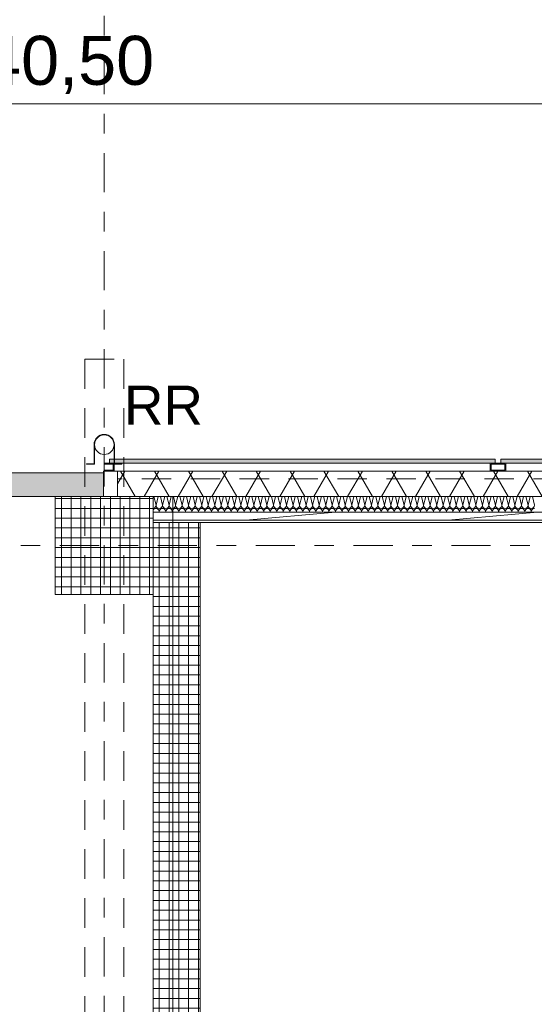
# Model space of a CAD drawing. Header units: metres. Extents: x -167 to 233, y -155 to 122.
# Tile 31 of 68: x 37.32 to 39.95, y 41.25 to 46.27. Entities that reach past the tile are written whole.
import ezdxf
from ezdxf.enums import TextEntityAlignment as Align

# ---------------------------------------------------------------- set-up
doc = ezdxf.new("R2010")
doc.units = ezdxf.units.M
doc.header["$MEASUREMENT"] = 0
for name, pattern in [('Achse', [0.4, 0.2, -0.1, 0, -0.1]), ('Raster', [0.4, 0.2, -0.1, 0, -0.1]), ('Strichlinie eng', [0.23, 0.15, -0.08]), ('Untersicht', [0.2, 0.15, -0.05]), ('Wipeout_Contour', [1, 0, -1])]:
    doc.linetypes.add(name, pattern=pattern)
for name, color, linetype in [('10 Fassade', 7, 'Continuous'), ('10 Stütze', 7, 'Continuous'), ('10 Wand außen', 7, 'Continuous'), ('10 Wand innen tragend', 7, 'Continuous'), ('20 Decke', 7, 'Continuous'), ('20 Träger', 7, 'Continuous'), ('30 Dachentwässerung', 7, 'Continuous'), ('50 Sanitäreinrichtung', 7, 'Continuous'), ('90 Achsraster', 7, 'Continuous'), ('94 Genehmigungsplanung Bemaßung', 7, 'Continuous')]:
    doc.layers.add(name, color=color, linetype=linetype)
doc.styles.add('ERSTELLTER_STIL_1', font='arial.ttf')
doc.styles.add('ERSTELLTER_STIL_2', font='arial.ttf')
doc.dimstyles.new('ERSTELLTER_STIL__1', dxfattribs={"dimtxt": 0.25, "dimasz": 0.19, "dimexe": 0.18, "dimexo": 0.1, "dimgap": 0, "dimtad": 1, "dimtih": 1, "dimtoh": 1, "dimzin": 0, "dimdsep": 46, "dimtxsty": 'ERSTELLTER_STIL_1', "dimblk": 'ARROWHEAD_6', "dimblk1": 'ARROWHEAD_6', "dimblk2": 'ARROWHEAD_6', "dimcen": 0.09, "dimclrd": 7, "dimclre": 7, "dimclrt": 7, "dimazin": 0, "dimtfac": 1, "dimtdec": 4, "dimtmove": 0, "dimatfit": 3, "dimfxl": 1, "dimtolj": 1, "dimtzin": 0, "dimarcsym": 0})
pattern_1 = [(0, (27236.132094, 33357.27905), (0, 0.05), []), (90, (27236.132094, 33357.27905), (-0.05, 0), [])]

# ---------------------------------------------------------------- blocks, each defined once
blk = doc.blocks.new('Rechteck Raster Kassetten Fassade - ACB')
at = {"layer": '50 Sanitäreinrichtung', "linetype": 'Continuous', "lineweight": 0, "true_color": 0x9e9e9e}
for points in [[(0.0497, 0.13), (0.0497, 0.17), (0, 0.17), (0, 0.165), (0.0447, 0.165), (0.0447, 0.135), (0, 0.135), (0, 0.13)], [(0.0247, 0.19), (0.0247, 0.17), (1.9947, 0.17), (1.9947, 0.19)], [(2.0247, 0.19), (2.0247, 0.17), (3.9947, 0.17), (3.9947, 0.19)]]:
    blk.add_hatch(color=253, dxfattribs=at).paths.add_polyline_path(points)
h = blk.add_hatch(color=253, dxfattribs=at)
h.paths.add_polyline_path([(2.0497, 0.13), (2.0497, 0.17), (1.9697, 0.17), (1.9697, 0.13)])
h.paths.add_polyline_path([(1.9747, 0.165), (2.0447, 0.165), (2.0447, 0.135), (1.9747, 0.135)], flags=0)
at = {"layer": '50 Sanitäreinrichtung', "linetype": 'Continuous', "lineweight": 18}
h = blk.add_hatch(dxfattribs=at)
h.set_pattern_fill('Dämmung__weich_0001', color=8, style=0, pattern_type=2)
h.set_pattern_definition([(60, (0, 0), (-0.1299038, 0.075), []), (120, (0, 0), (0.1299038, 0.075), [])])
h.paths.add_polyline_path([(0, 0), (20.25, 0), (20.38, 0.13), (0, 0.13)])
at = {"layer": '50 Sanitäreinrichtung', "color": 251, "linetype": 'Continuous', "lineweight": 18, "true_color": 0x5f5f5f}
for p, q in [((0.0497, 0.17), (0, 0.17)), ((0, 0.17), (0, 0.165)), ((0.0497, 0.17), (0, 0.17)), ((0, 0.17), (0, 0.165)), ((0.0447, 0.165), (0, 0.165)), ((0.0447, 0.165), (0, 0.165)), ((1.9947, 0.19), (0.0247, 0.19)), ((0.0247, 0.19), (0.0247, 0.17)), ((1.9947, 0.19), (0.0247, 0.19)), ((0.0247, 0.19), (0.0247, 0.17)), ((0.0247, 0.17), (1.9947, 0.17)), ((0.0247, 0.17), (1.9947, 0.17)), ((0.0447, 0.165), (0.0447, 0.135)), ((0.0447, 0.165), (0.0447, 0.135)), ((0.0497, 0.17), (0.0497, 0.13)), ((0.0497, 0.17), (0.0497, 0.13)), ((2.0497, 0.17), (1.9697, 0.17)), ((1.9697, 0.17), (1.9697, 0.13)), ((2.0497, 0.17), (1.9697, 0.17)), ((1.9697, 0.17), (1.9697, 0.13)), ((1.9747, 0.165), (1.9747, 0.135)), ((2.0447, 0.165), (1.9747, 0.165)), ((1.9747, 0.165), (1.9747, 0.135)), ((2.0447, 0.165), (1.9747, 0.165)), ((1.9947, 0.17), (1.9947, 0.19)), ((1.9947, 0.17), (1.9947, 0.19)), ((3.9947, 0.19), (2.0247, 0.19)), ((2.0247, 0.19), (2.0247, 0.17)), ((3.9947, 0.19), (2.0247, 0.19)), ((2.0247, 0.19), (2.0247, 0.17)), ((2.0247, 0.17), (3.9947, 0.17)), ((2.0247, 0.17), (3.9947, 0.17)), ((2.0447, 0.165), (2.0447, 0.135)), ((2.0447, 0.165), (2.0447, 0.135)), ((2.0497, 0.17), (2.0497, 0.13)), ((2.0497, 0.17), (2.0497, 0.13)), ((0.0447, 0.135), (0, 0.135)), ((0, 0.135), (0, 0.13)), ((0.0447, 0.135), (0, 0.135)), ((0, 0.135), (0, 0.13)), ((0.0497, 0.13), (0, 0.13)), ((0.0497, 0.13), (0, 0.13)), ((20.38, 0.13), (0, 0.13)), ((2.0497, 0.13), (1.9697, 0.13)), ((2.0497, 0.13), (1.9697, 0.13)), ((2.0447, 0.135), (1.9747, 0.135)), ((2.0447, 0.135), (1.9747, 0.135)), ((0, 0), (20.25, 0))]:
    blk.add_line(p, q, dxfattribs=at)
at = {"layer": '50 Sanitäreinrichtung', "color": 251, "linetype": 'Strichlinie eng', "lineweight": 18, "true_color": 0x5f5f5f}
blk.add_line((20.34, 0.09), (0, 0.09), dxfattribs=at)
blk = doc.blocks.new('*X42', base_point=(27236.1321, 33357.279))
at = {"layer": '10 Wand außen', "color": 8, "linetype": 'Continuous', "lineweight": 18}
for p, q in [((38.0044, 43.8397), (38.0154, 43.7957)), ((38.0264, 43.8397), (38.0154, 43.7957)), ((38.0378, 43.8397), (38.0488, 43.7957)), ((38.0598, 43.8397), (38.0488, 43.7957)), ((38.0711, 43.8397), (38.0821, 43.7957)), ((38.0931, 43.8397), (38.0821, 43.7957)), ((38.1044, 43.8397), (38.1154, 43.7957)), ((38.1264, 43.8397), (38.1154, 43.7957)), ((38.1378, 43.8397), (38.1488, 43.7957)), ((38.1598, 43.8397), (38.1488, 43.7957)), ((38.1711, 43.8397), (38.1821, 43.7957)), ((38.1931, 43.8397), (38.1821, 43.7957)), ((38.2044, 43.8397), (38.2154, 43.7957)), ((38.2264, 43.8397), (38.2154, 43.7957)), ((38.2378, 43.8397), (38.2488, 43.7957)), ((38.2598, 43.8397), (38.2488, 43.7957)), ((38.2711, 43.8397), (38.2821, 43.7957)), ((38.2931, 43.8397), (38.2821, 43.7957)), ((38.3044, 43.8397), (38.3154, 43.7957)), ((38.3264, 43.8397), (38.3154, 43.7957)), ((38.3378, 43.8397), (38.3488, 43.7957)), ((38.3598, 43.8397), (38.3488, 43.7957)), ((38.3711, 43.8397), (38.3821, 43.7957)), ((38.3931, 43.8397), (38.3821, 43.7957)), ((38.4044, 43.8397), (38.4154, 43.7957)), ((38.4264, 43.8397), (38.4154, 43.7957)), ((38.4378, 43.8397), (38.4488, 43.7957)), ((38.4598, 43.8397), (38.4488, 43.7957)), ((38.4711, 43.8397), (38.4821, 43.7957)), ((38.4931, 43.8397), (38.4821, 43.7957)), ((38.5044, 43.8397), (38.5154, 43.7957)), ((38.5264, 43.8397), (38.5154, 43.7957)), ((38.5378, 43.8397), (38.5488, 43.7957)), ((38.5598, 43.8397), (38.5488, 43.7957)), ((38.5711, 43.8397), (38.5821, 43.7957)), ((38.5931, 43.8397), (38.5821, 43.7957)), ((38.6044, 43.8397), (38.6154, 43.7957)), ((38.6264, 43.8397), (38.6154, 43.7957)), ((38.6378, 43.8397), (38.6488, 43.7957)), ((38.6598, 43.8397), (38.6488, 43.7957)), ((38.6711, 43.8397), (38.6821, 43.7957)), ((38.6931, 43.8397), (38.6821, 43.7957)), ((38.7044, 43.8397), (38.7154, 43.7957)), ((38.7264, 43.8397), (38.7154, 43.7957)), ((38.7378, 43.8397), (38.7488, 43.7957)), ((38.7598, 43.8397), (38.7488, 43.7957)), ((38.7711, 43.8397), (38.7821, 43.7957)), ((38.7931, 43.8397), (38.7821, 43.7957)), ((38.8044, 43.8397), (38.8154, 43.7957)), ((38.8264, 43.8397), (38.8154, 43.7957)), ((38.8378, 43.8397), (38.8488, 43.7957)), ((38.8598, 43.8397), (38.8488, 43.7957)), ((38.8711, 43.8397), (38.8821, 43.7957)), ((38.8931, 43.8397), (38.8821, 43.7957)), ((38.9044, 43.8397), (38.9154, 43.7957)), ((38.9264, 43.8397), (38.9154, 43.7957)), ((38.9378, 43.8397), (38.9488, 43.7957)), ((38.9598, 43.8397), (38.9488, 43.7957)), ((38.9711, 43.8397), (38.9821, 43.7957)), ((38.9931, 43.8397), (38.9821, 43.7957)), ((39.0044, 43.8397), (39.0154, 43.7957)), ((39.0264, 43.8397), (39.0154, 43.7957)), ((39.0378, 43.8397), (39.0488, 43.7957)), ((39.0598, 43.8397), (39.0488, 43.7957)), ((39.0711, 43.8397), (39.0821, 43.7957)), ((39.0931, 43.8397), (39.0821, 43.7957)), ((39.1044, 43.8397), (39.1154, 43.7957)), ((39.1264, 43.8397), (39.1154, 43.7957)), ((39.1378, 43.8397), (39.1488, 43.7957)), ((39.1598, 43.8397), (39.1488, 43.7957)), ((39.1711, 43.8397), (39.1821, 43.7957)), ((39.1931, 43.8397), (39.1821, 43.7957)), ((39.2044, 43.8397), (39.2154, 43.7957)), ((39.2264, 43.8397), (39.2154, 43.7957)), ((39.2378, 43.8397), (39.2488, 43.7957)), ((39.2598, 43.8397), (39.2488, 43.7957)), ((39.2711, 43.8397), (39.2821, 43.7957)), ((39.2931, 43.8397), (39.2821, 43.7957)), ((39.3044, 43.8397), (39.3154, 43.7957)), ((39.3264, 43.8397), (39.3154, 43.7957)), ((39.3378, 43.8397), (39.3488, 43.7957)), ((39.3598, 43.8397), (39.3488, 43.7957)), ((39.3711, 43.8397), (39.3821, 43.7957)), ((39.3931, 43.8397), (39.3821, 43.7957)), ((39.4044, 43.8397), (39.4154, 43.7957)), ((39.4264, 43.8397), (39.4154, 43.7957)), ((39.4378, 43.8397), (39.4488, 43.7957)), ((39.4598, 43.8397), (39.4488, 43.7957)), ((39.4711, 43.8397), (39.4821, 43.7957)), ((39.4931, 43.8397), (39.4821, 43.7957)), ((39.5044, 43.8397), (39.5154, 43.7957)), ((39.5264, 43.8397), (39.5154, 43.7957)), ((39.5378, 43.8397), (39.5488, 43.7957)), ((39.5598, 43.8397), (39.5488, 43.7957)), ((39.5711, 43.8397), (39.5821, 43.7957)), ((39.5931, 43.8397), (39.5821, 43.7957)), ((39.6044, 43.8397), (39.6154, 43.7957)), ((39.6264, 43.8397), (39.6154, 43.7957)), ((39.6378, 43.8397), (39.6488, 43.7957)), ((39.6598, 43.8397), (39.6488, 43.7957)), ((39.6711, 43.8397), (39.6821, 43.7957)), ((39.6931, 43.8397), (39.6821, 43.7957)), ((39.7044, 43.8397), (39.7154, 43.7957)), ((39.7264, 43.8397), (39.7154, 43.7957)), ((39.7378, 43.8397), (39.7488, 43.7957)), ((39.7598, 43.8397), (39.7488, 43.7957)), ((39.7711, 43.8397), (39.7821, 43.7957)), ((39.7931, 43.8397), (39.7821, 43.7957)), ((39.8044, 43.8397), (39.8154, 43.7957)), ((39.8264, 43.8397), (39.8154, 43.7957)), ((39.8378, 43.8397), (39.8488, 43.7957)), ((39.8598, 43.8397), (39.8488, 43.7957)), ((39.8711, 43.8397), (39.8821, 43.7957)), ((39.8931, 43.8397), (39.8821, 43.7957)), ((39.9044, 43.8397), (39.9154, 43.7957)), ((39.9264, 43.8397), (39.9154, 43.7957)), ((39.9378, 43.8397), (39.9488, 43.7957)), ((38.0321, 43.7624), (38.0314, 43.7597)), ((38.0321, 43.7624), (38.0328, 43.7597)), ((38.0654, 43.7624), (38.0648, 43.7597)), ((38.0654, 43.7624), (38.0661, 43.7597)), ((38.0988, 43.7624), (38.0981, 43.7597)), ((38.0988, 43.7624), (38.0994, 43.7597)), ((38.1321, 43.7624), (38.1314, 43.7597)), ((38.1321, 43.7624), (38.1328, 43.7597)), ((38.1654, 43.7624), (38.1648, 43.7597)), ((38.1654, 43.7624), (38.1661, 43.7597)), ((38.1988, 43.7624), (38.1981, 43.7597)), ((38.1988, 43.7624), (38.1994, 43.7597)), ((38.2321, 43.7624), (38.2314, 43.7597)), ((38.2321, 43.7624), (38.2328, 43.7597)), ((38.2654, 43.7624), (38.2648, 43.7597)), ((38.2654, 43.7624), (38.2661, 43.7597)), ((38.2988, 43.7624), (38.2981, 43.7597)), ((38.2988, 43.7624), (38.2994, 43.7597)), ((38.3321, 43.7624), (38.3314, 43.7597)), ((38.3321, 43.7624), (38.3328, 43.7597)), ((38.3654, 43.7624), (38.3648, 43.7597)), ((38.3654, 43.7624), (38.3661, 43.7597)), ((38.3988, 43.7624), (38.3981, 43.7597)), ((38.3988, 43.7624), (38.3994, 43.7597)), ((38.4321, 43.7624), (38.4314, 43.7597)), ((38.4321, 43.7624), (38.4328, 43.7597)), ((38.4654, 43.7624), (38.4648, 43.7597)), ((38.4654, 43.7624), (38.4661, 43.7597)), ((38.4988, 43.7624), (38.4981, 43.7597)), ((38.4988, 43.7624), (38.4994, 43.7597)), ((38.5321, 43.7624), (38.5314, 43.7597)), ((38.5321, 43.7624), (38.5328, 43.7597)), ((38.5654, 43.7624), (38.5648, 43.7597)), ((38.5654, 43.7624), (38.5661, 43.7597)), ((38.5988, 43.7624), (38.5981, 43.7597)), ((38.5988, 43.7624), (38.5994, 43.7597)), ((38.6321, 43.7624), (38.6314, 43.7597)), ((38.6321, 43.7624), (38.6328, 43.7597)), ((38.6654, 43.7624), (38.6648, 43.7597)), ((38.6654, 43.7624), (38.6661, 43.7597)), ((38.6988, 43.7624), (38.6981, 43.7597)), ((38.6988, 43.7624), (38.6994, 43.7597)), ((38.7321, 43.7624), (38.7314, 43.7597)), ((38.7321, 43.7624), (38.7328, 43.7597)), ((38.7654, 43.7624), (38.7648, 43.7597)), ((38.7654, 43.7624), (38.7661, 43.7597)), ((38.7988, 43.7624), (38.7981, 43.7597)), ((38.7988, 43.7624), (38.7994, 43.7597)), ((38.8321, 43.7624), (38.8314, 43.7597)), ((38.8321, 43.7624), (38.8328, 43.7597)), ((38.8654, 43.7624), (38.8648, 43.7597)), ((38.8654, 43.7624), (38.8661, 43.7597)), ((38.8988, 43.7624), (38.8981, 43.7597)), ((38.8988, 43.7624), (38.8994, 43.7597)), ((38.9321, 43.7624), (38.9314, 43.7597)), ((38.9321, 43.7624), (38.9328, 43.7597)), ((38.9654, 43.7624), (38.9648, 43.7597)), ((38.9654, 43.7624), (38.9661, 43.7597)), ((38.9988, 43.7624), (38.9981, 43.7597)), ((38.9988, 43.7624), (38.9994, 43.7597)), ((39.0321, 43.7624), (39.0314, 43.7597)), ((39.0321, 43.7624), (39.0328, 43.7597)), ((39.0654, 43.7624), (39.0648, 43.7597)), ((39.0654, 43.7624), (39.0661, 43.7597)), ((39.0988, 43.7624), (39.0981, 43.7597)), ((39.0988, 43.7624), (39.0994, 43.7597)), ((39.1321, 43.7624), (39.1314, 43.7597)), ((39.1321, 43.7624), (39.1328, 43.7597)), ((39.1654, 43.7624), (39.1648, 43.7597)), ((39.1654, 43.7624), (39.1661, 43.7597)), ((39.1988, 43.7624), (39.1981, 43.7597)), ((39.1988, 43.7624), (39.1994, 43.7597)), ((39.2321, 43.7624), (39.2314, 43.7597)), ((39.2321, 43.7624), (39.2328, 43.7597)), ((39.2654, 43.7624), (39.2648, 43.7597)), ((39.2654, 43.7624), (39.2661, 43.7597)), ((39.2988, 43.7624), (39.2981, 43.7597)), ((39.2988, 43.7624), (39.2994, 43.7597)), ((39.3321, 43.7624), (39.3314, 43.7597)), ((39.3321, 43.7624), (39.3328, 43.7597)), ((39.3654, 43.7624), (39.3648, 43.7597)), ((39.3654, 43.7624), (39.3661, 43.7597)), ((39.3988, 43.7624), (39.3981, 43.7597)), ((39.3988, 43.7624), (39.3994, 43.7597)), ((39.4321, 43.7624), (39.4314, 43.7597)), ((39.4321, 43.7624), (39.4328, 43.7597)), ((39.4654, 43.7624), (39.4648, 43.7597)), ((39.4654, 43.7624), (39.4661, 43.7597)), ((39.4988, 43.7624), (39.4981, 43.7597)), ((39.4988, 43.7624), (39.4994, 43.7597)), ((39.5321, 43.7624), (39.5314, 43.7597)), ((39.5321, 43.7624), (39.5328, 43.7597)), ((39.5654, 43.7624), (39.5648, 43.7597)), ((39.5654, 43.7624), (39.5661, 43.7597)), ((39.5988, 43.7624), (39.5981, 43.7597)), ((39.5988, 43.7624), (39.5994, 43.7597)), ((39.6321, 43.7624), (39.6314, 43.7597)), ((39.6321, 43.7624), (39.6328, 43.7597)), ((39.6654, 43.7624), (39.6648, 43.7597)), ((39.6654, 43.7624), (39.6661, 43.7597)), ((39.6988, 43.7624), (39.6981, 43.7597)), ((39.6988, 43.7624), (39.6994, 43.7597)), ((39.7321, 43.7624), (39.7314, 43.7597)), ((39.7321, 43.7624), (39.7328, 43.7597)), ((39.7654, 43.7624), (39.7648, 43.7597)), ((39.7654, 43.7624), (39.7661, 43.7597)), ((39.7988, 43.7624), (39.7981, 43.7597)), ((39.7988, 43.7624), (39.7994, 43.7597)), ((39.8321, 43.7624), (39.8314, 43.7597)), ((39.8321, 43.7624), (39.8328, 43.7597)), ((39.8654, 43.7624), (39.8648, 43.7597)), ((39.8654, 43.7624), (39.8661, 43.7597)), ((39.8988, 43.7624), (39.8981, 43.7597)), ((39.8988, 43.7624), (39.8994, 43.7597)), ((39.9321, 43.7624), (39.9314, 43.7597)), ((39.9321, 43.7624), (39.9328, 43.7597))]:
    blk.add_line(p, q, dxfattribs=at)
for centre, start, end in [((37.9988, 43.7957), 278.0231, 0), ((38.0154, 43.7624), 90, 149.3647), ((38.0321, 43.7957), 180, 270), ((38.0154, 43.7624), 0, 90), ((38.0321, 43.7957), 270, 0), ((38.0488, 43.7624), 90, 180), ((38.0654, 43.7957), 180, 270), ((38.0488, 43.7624), 0, 90), ((38.0654, 43.7957), 270, 0), ((38.0821, 43.7624), 90, 180), ((38.0988, 43.7957), 180, 270), ((38.0821, 43.7624), 0, 90), ((38.0988, 43.7957), 270, 0), ((38.1154, 43.7624), 90, 180), ((38.1321, 43.7957), 180, 270), ((38.1154, 43.7624), 0, 90), ((38.1321, 43.7957), 270, 0), ((38.1488, 43.7624), 90, 180), ((38.1654, 43.7957), 180, 270), ((38.1488, 43.7624), 0, 90), ((38.1654, 43.7957), 270, 0), ((38.1821, 43.7624), 90, 180), ((38.1988, 43.7957), 180, 270), ((38.1821, 43.7624), 0, 90), ((38.1988, 43.7957), 270, 0), ((38.2154, 43.7624), 90, 180), ((38.2321, 43.7957), 180, 270), ((38.2154, 43.7624), 0, 90), ((38.2321, 43.7957), 270, 0), ((38.2488, 43.7624), 90, 180), ((38.2654, 43.7957), 180, 270), ((38.2488, 43.7624), 0, 90), ((38.2654, 43.7957), 270, 0), ((38.2821, 43.7624), 90, 180), ((38.2988, 43.7957), 180, 270), ((38.2821, 43.7624), 0, 90), ((38.2988, 43.7957), 270, 0), ((38.3154, 43.7624), 90, 180), ((38.3321, 43.7957), 180, 270), ((38.3154, 43.7624), 0, 90), ((38.3321, 43.7957), 270, 0), ((38.3488, 43.7624), 90, 180), ((38.3654, 43.7957), 180, 270), ((38.3488, 43.7624), 0, 90), ((38.3654, 43.7957), 270, 0), ((38.3821, 43.7624), 90, 180), ((38.3988, 43.7957), 180, 270), ((38.3821, 43.7624), 0, 90), ((38.3988, 43.7957), 270, 0), ((38.4154, 43.7624), 90, 180), ((38.4321, 43.7957), 180, 270), ((38.4154, 43.7624), 0, 90), ((38.4321, 43.7957), 270, 0), ((38.4488, 43.7624), 90, 180), ((38.4654, 43.7957), 180, 270), ((38.4488, 43.7624), 0, 90), ((38.4654, 43.7957), 270, 0), ((38.4821, 43.7624), 90, 180), ((38.4988, 43.7957), 180, 270), ((38.4821, 43.7624), 0, 90), ((38.4988, 43.7957), 270, 0), ((38.5154, 43.7624), 90, 180), ((38.5321, 43.7957), 180, 270), ((38.5154, 43.7624), 0, 90), ((38.5321, 43.7957), 270, 0), ((38.5488, 43.7624), 90, 180), ((38.5654, 43.7957), 180, 270), ((38.5488, 43.7624), 0, 90), ((38.5654, 43.7957), 270, 0), ((38.5821, 43.7624), 90, 180), ((38.5988, 43.7957), 180, 270), ((38.5821, 43.7624), 0, 90), ((38.5988, 43.7957), 270, 0), ((38.6154, 43.7624), 90, 180), ((38.6321, 43.7957), 180, 270), ((38.6154, 43.7624), 0, 90), ((38.6321, 43.7957), 270, 0), ((38.6488, 43.7624), 90, 180), ((38.6654, 43.7957), 180, 270), ((38.6488, 43.7624), 0, 90), ((38.6654, 43.7957), 270, 0), ((38.6821, 43.7624), 90, 180), ((38.6988, 43.7957), 180, 270), ((38.6821, 43.7624), 0, 90), ((38.6988, 43.7957), 270, 0), ((38.7154, 43.7624), 90, 180), ((38.7321, 43.7957), 180, 270), ((38.7154, 43.7624), 0, 90), ((38.7321, 43.7957), 270, 0), ((38.7488, 43.7624), 90, 180), ((38.7654, 43.7957), 180, 270), ((38.7488, 43.7624), 0, 90), ((38.7654, 43.7957), 270, 0), ((38.7821, 43.7624), 90, 180), ((38.7988, 43.7957), 180, 270), ((38.7821, 43.7624), 0, 90), ((38.7988, 43.7957), 270, 0), ((38.8154, 43.7624), 90, 180), ((38.8321, 43.7957), 180, 270), ((38.8154, 43.7624), 0, 90), ((38.8321, 43.7957), 270, 0), ((38.8488, 43.7624), 90, 180), ((38.8654, 43.7957), 180, 270), ((38.8488, 43.7624), 0, 90), ((38.8654, 43.7957), 270, 0), ((38.8821, 43.7624), 90, 180), ((38.8988, 43.7957), 180, 270), ((38.8821, 43.7624), 0, 90), ((38.8988, 43.7957), 270, 0), ((38.9154, 43.7624), 90, 180), ((38.9321, 43.7957), 180, 270), ((38.9154, 43.7624), 0, 90), ((38.9321, 43.7957), 270, 0), ((38.9488, 43.7624), 90, 180), ((38.9654, 43.7957), 180, 270), ((38.9488, 43.7624), 0, 90), ((38.9654, 43.7957), 270, 0), ((38.9821, 43.7624), 90, 180), ((38.9988, 43.7957), 180, 270), ((38.9821, 43.7624), 0, 90), ((38.9988, 43.7957), 270, 0), ((39.0154, 43.7624), 90, 180), ((39.0321, 43.7957), 180, 270), ((39.0154, 43.7624), 0, 90), ((39.0321, 43.7957), 270, 0), ((39.0488, 43.7624), 90, 180), ((39.0654, 43.7957), 180, 270), ((39.0488, 43.7624), 0, 90), ((39.0654, 43.7957), 270, 0), ((39.0821, 43.7624), 90, 180), ((39.0988, 43.7957), 180, 270), ((39.0821, 43.7624), 0, 90), ((39.0988, 43.7957), 270, 0), ((39.1154, 43.7624), 90, 180), ((39.1321, 43.7957), 180, 270), ((39.1154, 43.7624), 0, 90), ((39.1321, 43.7957), 270, 0), ((39.1488, 43.7624), 90, 180), ((39.1654, 43.7957), 180, 270), ((39.1488, 43.7624), 0, 90), ((39.1654, 43.7957), 270, 0), ((39.1821, 43.7624), 90, 180), ((39.1988, 43.7957), 180, 270), ((39.1821, 43.7624), 0, 90), ((39.1988, 43.7957), 270, 0), ((39.2154, 43.7624), 90, 180), ((39.2321, 43.7957), 180, 270), ((39.2154, 43.7624), 0, 90), ((39.2321, 43.7957), 270, 0), ((39.2488, 43.7624), 90, 180), ((39.2654, 43.7957), 180, 270), ((39.2488, 43.7624), 0, 90), ((39.2654, 43.7957), 270, 0), ((39.2821, 43.7624), 90, 180), ((39.2988, 43.7957), 180, 270), ((39.2821, 43.7624), 0, 90), ((39.2988, 43.7957), 270, 0), ((39.3154, 43.7624), 90, 180), ((39.3321, 43.7957), 180, 270), ((39.3154, 43.7624), 0, 90), ((39.3321, 43.7957), 270, 0), ((39.3488, 43.7624), 90, 180), ((39.3654, 43.7957), 180, 270), ((39.3488, 43.7624), 0, 90), ((39.3654, 43.7957), 270, 0), ((39.3821, 43.7624), 90, 180), ((39.3988, 43.7957), 180, 270), ((39.3821, 43.7624), 0, 90), ((39.3988, 43.7957), 270, 0), ((39.4154, 43.7624), 90, 180), ((39.4321, 43.7957), 180, 270), ((39.4154, 43.7624), 0, 90), ((39.4321, 43.7957), 270, 0), ((39.4488, 43.7624), 90, 180), ((39.4654, 43.7957), 180, 270), ((39.4488, 43.7624), 0, 90), ((39.4654, 43.7957), 270, 0), ((39.4821, 43.7624), 90, 180), ((39.4988, 43.7957), 180, 270), ((39.4821, 43.7624), 0, 90), ((39.4988, 43.7957), 270, 0), ((39.5154, 43.7624), 90, 180), ((39.5321, 43.7957), 180, 270), ((39.5154, 43.7624), 0, 90), ((39.5321, 43.7957), 270, 0), ((39.5488, 43.7624), 90, 180), ((39.5654, 43.7957), 180, 270), ((39.5488, 43.7624), 0, 90), ((39.5654, 43.7957), 270, 0), ((39.5821, 43.7624), 90, 180), ((39.5988, 43.7957), 180, 270), ((39.5821, 43.7624), 0, 90), ((39.5988, 43.7957), 270, 0), ((39.6154, 43.7624), 90, 180), ((39.6321, 43.7957), 180, 270), ((39.6154, 43.7624), 0, 90), ((39.6321, 43.7957), 270, 0), ((39.6488, 43.7624), 90, 180), ((39.6654, 43.7957), 180, 270), ((39.6488, 43.7624), 0, 90), ((39.6654, 43.7957), 270, 0), ((39.6821, 43.7624), 90, 180), ((39.6988, 43.7957), 180, 270), ((39.6821, 43.7624), 0, 90), ((39.6988, 43.7957), 270, 0), ((39.7154, 43.7624), 90, 180), ((39.7321, 43.7957), 180, 270), ((39.7154, 43.7624), 0, 90), ((39.7321, 43.7957), 270, 0), ((39.7488, 43.7624), 90, 180), ((39.7654, 43.7957), 180, 270), ((39.7488, 43.7624), 0, 90), ((39.7654, 43.7957), 270, 0), ((39.7821, 43.7624), 90, 180), ((39.7988, 43.7957), 180, 270), ((39.7821, 43.7624), 0, 90), ((39.7988, 43.7957), 270, 0), ((39.8154, 43.7624), 90, 180), ((39.8321, 43.7957), 180, 270), ((39.8154, 43.7624), 0, 90), ((39.8321, 43.7957), 270, 0), ((39.8488, 43.7624), 90, 180), ((39.8654, 43.7957), 180, 270), ((39.8488, 43.7624), 0, 90), ((39.8654, 43.7957), 270, 0), ((39.8821, 43.7624), 90, 180), ((39.8988, 43.7957), 180, 270), ((39.8821, 43.7624), 0, 90), ((39.8988, 43.7957), 270, 0), ((39.9154, 43.7624), 90, 180), ((39.9321, 43.7957), 180, 270), ((39.9154, 43.7624), 0, 90), ((39.9321, 43.7957), 270, 0), ((39.9488, 43.7624), 90, 180)]:
    blk.add_arc(centre, 0.0167, start, end, dxfattribs=at)
blk = doc.blocks.new('Standard-Rastermarker_137')
at = {"layer": '90 Achsraster', "color": 14, "linetype": 'Raster', "lineweight": 18, "true_color": 0xa80000}
blk.add_line((1, 0), (24.7309, 0), dxfattribs=at)
at = {"layer": '90 Achsraster', "color": 14, "lineweight": 18, "true_color": 0xa80000, "style": 'ERSTELLTER_STIL_2'}
for tag, p in [('AC_MarkerText_1_0', (-0.5686, -0.0686)), ('AC_MarkerText_1_1', (25.8623, -0.0686))]:
    blk.add_attdef(tag, text='', height=0.3, rotation=90, dxfattribs=at).set_placement(p, align=Align.TOP_CENTER)
blk = doc.blocks.new('Fallrohr 27')
at = {"layer": '30 Dachentwässerung', "color": 7, "linetype": 'Continuous', "lineweight": 13, "flags": 128}
for points in [[(-0.09, 0.05), (-0.0502, 0.05), (-0.0502, -0.05, 1), (0.0502, -0.05), (0.0502, 0.05), (0.09, 0.05), (0.09, 0.048), (0.052, 0.048), (0.052, -0.05, -1), (-0.052, -0.05), (-0.052, 0.048), (-0.09, 0.048)], [(-0.09, 0.05), (-0.0502, 0.05), (-0.0502, -0.05, 1), (0.0502, -0.05), (0.0502, 0.05), (0.09, 0.05), (0.09, 0.048), (0.052, 0.048), (0.052, -0.05, -1), (-0.052, -0.05), (-0.052, 0.048), (-0.09, 0.048)], [(-0.09, 0.05), (-0.0502, 0.05), (-0.0502, -0.05, 1), (0.0502, -0.05), (0.0502, 0.05), (0.09, 0.05), (0.09, 0.048), (0.052, 0.048), (0.052, -0.05, -1), (-0.052, -0.05), (-0.052, 0.048), (-0.09, 0.048)], [(0.05, -0.05, 1), (-0.05, -0.05, 1)]]:
    blk.add_lwpolyline(points, format="xyb", close=True, dxfattribs=at)
blk = doc.blocks.new('Sandwichpaneele Wand horizontal - ACB_3')
at = {"layer": '10 Fassade', "linetype": 'Continuous', "lineweight": 0, "true_color": 0x9e9e9e}
blk.add_hatch(color=253, dxfattribs=at).paths.add_polyline_path([(0, 0), (20.2457, 0), (20.2457, 0.12), (-0.12, 0.12)])
at = {"layer": '10 Fassade', "color": 7, "linetype": 'Continuous', "lineweight": 13}
for p, q in [((20.2457, 0.12), (-0.12, 0.12)), ((20.2457, 0), (20.2457, 0.12)), ((0, 0), (20.2457, 0))]:
    blk.add_line(p, q, dxfattribs=at)
blk = doc.blocks.new('Standard-Rastermarker_139')
at = {"layer": '90 Achsraster', "color": 14, "linetype": 'Raster', "lineweight": 18, "true_color": 0xa80000}
blk.add_line((1, 0), (45.4427, 0), dxfattribs=at)
at = {"layer": '90 Achsraster', "color": 14, "lineweight": 18, "true_color": 0xa80000, "style": 'ERSTELLTER_STIL_2'}
for tag, p in [('AC_MarkerText_1_0', (-0.35, 0.15)), ('AC_MarkerText_1_1', (46.7927, 0.15))]:
    blk.add_attdef(tag, text='', height=0.3, dxfattribs=at).set_placement(p, align=Align.TOP_CENTER)
blk = doc.blocks.new('*D233', base_point=(27236.1321, 33357.279))
at = {"layer": '94 Genehmigungsplanung Bemaßung', "color": 7, "linetype": 'Continuous', "lineweight": 13}
for p, q in [((17.3411, 46.9622), (17.3411, 47.3372)), ((58.1625, 46.9622), (58.1625, 47.3372)), ((17.4411, 47.2497), (17.2411, 47.0497)), ((58.0625, 47.0497), (58.2625, 47.2497)), ((17.1911, 47.1497), (17.3411, 47.1497)), ((17.3411, 47.1497), (58.1625, 47.1497)), ((58.1625, 47.1497), (58.3125, 47.1497))]:
    blk.add_line(p, q, dxfattribs=at)
at = {"layer": '94 Genehmigungsplanung Bemaßung', "color": 7, "lineweight": 13, "insert": (37.3228, 47.1997), "char_height": 0.25, "attachment_point": 7, "style": 'ERSTELLTER_STIL_1'}
blk.add_mtext('\\A1;{\\pql;\\fArial|b0|i0|c0|p0;\\W1.000000;40,82}', dxfattribs=at)
blk = doc.blocks.new('ARROWHEAD_6')
at = {"color": 0, "linetype": 'Continuous', "lineweight": 0}
for p, q in [((-0.5, -0.5), (0.5, 0.5)), ((0, 0), (-1, 0))]:
    blk.add_line(p, q, dxfattribs=at)
blk = doc.blocks.new('*D257', base_point=(27236.1321, 33357.279))
at = {"layer": '94 Genehmigungsplanung Bemaßung', "color": 7, "linetype": 'Continuous', "lineweight": 13}
for p, q in [((17.5011, 45.656), (17.5011, 46.031)), ((58.0025, 45.656), (58.0025, 46.031)), ((17.6011, 45.9435), (17.4011, 45.7435)), ((57.9025, 45.7435), (58.1025, 45.9435)), ((17.5011, 45.8435), (58.0025, 45.8435))]:
    blk.add_line(p, q, dxfattribs=at)
at = {"layer": '94 Genehmigungsplanung Bemaßung', "color": 7, "lineweight": 13, "char_height": 0.25, "attachment_point": 7, "style": 'ERSTELLTER_STIL_1'}
for s, insert in [('\\A1;{\\pql;\\fArial|b0|i0|c0|p0;\\W1.000000;40,50}', (37.1321, 45.8935)), ('\\A1;{\\pql;\\fArial|b0|i0|c0|p0;\\W1.000000;16}', (57.5211, 45.8935))]:
    blk.add_mtext(s, dxfattribs=dict(at, insert=insert))

msp = doc.modelspace()

# ---------------------------------------------------------------- hatches: boundary and pattern name
at = {"layer": '10 Wand außen', "linetype": 'Continuous', "lineweight": 13, "true_color": 0x000100}
h = msp.add_hatch(dxfattribs=at)
h.set_pattern_fill('Holz__Vollholz__Längshol_AA', color=98, style=0, pattern_type=2)
h.set_pattern_definition([(5, (27236.13209, 33357.27905), (-0.00784401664, 0.08965752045), [])])
h.paths.add_polyline_path([(38.0011, 43.7197), (42.5011, 43.7197), (42.5011, 43.7597), (38.0011, 43.7597)])
h = msp.add_hatch(dxfattribs=at)
h.set_pattern_fill('Gipskarton_0001', color=98, style=0, pattern_type=2)
h.set_pattern_definition([(0, (27236.132094, 33357.27905), (0, 0.075), [0, -0.075])])
h.paths.add_polyline_path([(38.0011, 43.7072), (42.5011, 43.7072), (42.5011, 43.7197), (38.0011, 43.7197)])
at = {"layer": '10 Wand innen tragend', "linetype": 'Continuous', "lineweight": 18}
h = msp.add_hatch(dxfattribs=at)
h.set_pattern_fill('Beton__Fertigteil_Stütze_B9', color=8, style=0, pattern_type=2)
h.set_pattern_definition(pattern_1)
h.paths.add_polyline_path([(38.0011, 43.7072), (38.0011, 36.8952), (38.2411, 36.8952), (38.2411, 43.7072)])

# ---------------------------------------------------------------- linework, layer by layer
at = {"layer": '10 Stütze', "color": 7, "linetype": 'Continuous', "lineweight": 13}
for p, q in [((37.5011, 43.8397), (37.5011, 43.3397)), ((38.0011, 43.3397), (38.0011, 43.8397)), ((37.5011, 43.3397), (38.0011, 43.3397))]:
    msp.add_line(p, q, dxfattribs=at)
at = {"layer": '10 Wand außen', "color": 7, "linetype": 'Continuous', "lineweight": 18}
for p, q in [((38.0011, 43.7597), (42.5011, 43.7597)), ((38.0011, 43.7197), (42.5011, 43.7197))]:
    msp.add_line(p, q, dxfattribs=at)
at = {"layer": '10 Wand außen', "color": 7, "linetype": 'Continuous', "lineweight": 18, "flags": 128}
for points in [[(42.5011, 43.8397), (38.0011, 43.8397)], [(38.0011, 43.8397), (38.0011, 43.7072)], [(38.0011, 43.7072), (42.5011, 43.7072)]]:
    msp.add_lwpolyline(points, dxfattribs=at)
at = {"layer": '10 Wand innen tragend', "color": 7, "linetype": 'Continuous', "lineweight": 13, "flags": 128}
for points in [[(38.0011, 43.7072), (38.0011, 36.8952)], [(38.2411, 43.7072), (38.0011, 43.7072)], [(38.2411, 36.8952), (38.2411, 43.7072)]]:
    msp.add_lwpolyline(points, dxfattribs=at)
at = {"layer": '20 Decke', "color": 7, "linetype": 'Continuous', "lineweight": 13, "flags": 128}
msp.add_lwpolyline([(38.1011, 43.8397), (38.1011, 28.3397), (38.2411, 28.3397), (42.5011, 28.3397), (42.5011, 28.8397), (43.0011, 28.8397), (43.0011, 28.3397), (47.5011, 28.3397), (47.5011, 28.8397), (48.0011, 28.8397), (48.0011, 28.4722), (52.5025, 28.4722), (52.5025, 28.8397), (53.0025, 28.8397), (53.0025, 28.3397), (57.5025, 28.3397), (57.5025, 28.8397), (58.0025, 28.8397), (58.0025, 43.8397), (47.5011, 43.8397), (43.0011, 43.8397), (43.0011, 43.3397), (42.5011, 43.3397), (42.5011, 43.8397)], close=True, dxfattribs=at)
at = {"layer": '20 Träger', "color": 7, "linetype": 'Untersicht', "lineweight": 18}
for p, q in [((37.6511, 44.5397), (37.8511, 44.5397)), ((37.6511, 27.6397), (37.6511, 44.5397)), ((37.8511, 27.6397), (37.8511, 44.5397))]:
    msp.add_line(p, q, dxfattribs=at)

# ---------------------------------------------------------------- block references
at = {"layer": '10 Wand außen', "color": 7, "lineweight": 35}
msp.add_blockref('*X42', (27236.1321, 33357.279), dxfattribs=at)
at = {"layer": '30 Dachentwässerung', "color": 7, "linetype": 'Continuous', "lineweight": 13, "rotation": 180}
msp.add_blockref('Fallrohr 27', (37.7511, 44.0543), dxfattribs=at)
at = {"layer": '50 Sanitäreinrichtung', "color": 251, "linetype": 'Continuous', "lineweight": 18, "true_color": 0x5f5f5f}
msp.add_blockref('Rechteck Raster Kassetten Fassade - ACB', (37.7525, 43.8397), dxfattribs=at)

# ---------------------------------------------------------------- texts
at = {"layer": '10 Wand außen', "color": 7, "linetype": 'Continuous', "lineweight": 13, "insert": (37.8518, 44.4054), "char_height": 0.2, "attachment_point": 1, "style": 'ERSTELLTER_STIL_1'}
msp.add_mtext('\\A1;{\\pql;\\fArial|b0|i0|c0|p0;\\W1.000000;RR}', dxfattribs=at)

# ---------------------------------------------------------------- dimensions: what is measured, and where the dimension line sits
at = {"layer": '94 Genehmigungsplanung Bemaßung', "color": 7, "linetype": 'Continuous', "lineweight": 13}
dim = msp.add_linear_dim(base=(58.1625, 47.1497), p1=(17.3411, 43.9997), p2=(58.1625, 43.9997), dimstyle='ERSTELLTER_STIL__1', dxfattribs=at)
dim.commit()
dim.dimension.update_dxf_attribs({"geometry": '*D233', "text_midpoint": (37.7416, 47.3247), "dimtype": 160})

# ---------------------------------------------------------------- next in the draw order: wipeouts: each hides what was drawn before it
at = {"color": 254, "linetype": 'Wipeout_Contour', "lineweight": 0, "ltscale": 231.70109}
msp.add_wipeout([(37.8181, 43.9697), (37.7468, 43.9697), (37.7468, 43.8397), (37.8181, 43.8397)], dxfattribs=at).dxf.layer = '20 Träger'

# ---------------------------------------------------------------- next in the draw order: hatches: boundary and pattern name
at = {"layer": '10 Stütze', "linetype": 'Continuous', "lineweight": 18}
h = msp.add_hatch(dxfattribs=at)
h.set_pattern_fill('Beton__Fertigteil_Träger_1D', color=8, style=0, pattern_type=2)
h.set_pattern_definition(pattern_1)
h.paths.add_polyline_path([(37.5011, 43.8397), (37.5011, 43.3397), (38.0011, 43.3397), (38.0011, 43.8397)])

# ---------------------------------------------------------------- next in the draw order: linework, layer by layer
at = {"layer": '10 Stütze', "color": 7, "linetype": 'Continuous', "lineweight": 13}
msp.add_line((38.0011, 43.8397), (37.5011, 43.8397), dxfattribs=at)
at = {"layer": '20 Träger', "color": 7, "linetype": 'Achse', "lineweight": 13}
msp.add_line((37.6511, 43.8397), (37.8511, 43.8397), dxfattribs=at)
at = {"layer": '20 Träger', "color": 7, "linetype": 'Continuous', "lineweight": 13, "flags": 128}
for points in [[(37.8181, 43.9697), (37.7468, 43.9697)], [(37.7468, 43.9697), (37.7468, 43.8397)], [(37.8181, 43.8397), (37.8181, 43.9697)], [(37.7468, 43.8397), (37.8181, 43.8397)]]:
    msp.add_lwpolyline(points, dxfattribs=at)

# ---------------------------------------------------------------- next in the draw order: block references
at = {"layer": '10 Fassade', "color": 7, "linetype": 'Continuous', "lineweight": 13}
msp.add_blockref('Sandwichpaneele Wand horizontal - ACB_3', (17.5011, 43.8397), dxfattribs=at)
at = {"layer": '90 Achsraster', "color": 7, "linetype": 'Continuous', "lineweight": 18, "rotation": 270}
msp.add_blockref('Standard-Rastermarker_137', (37.7511, 47.5916), dxfattribs=at)
at = {"layer": '90 Achsraster', "color": 7, "linetype": 'Continuous', "lineweight": 18}
msp.add_blockref('Standard-Rastermarker_139', (13.5244, 43.5897), dxfattribs=at)

# ---------------------------------------------------------------- next in the draw order: dimensions: what is measured, and where the dimension line sits
at = {"layer": '94 Genehmigungsplanung Bemaßung', "color": 7, "linetype": 'Continuous', "lineweight": 13}
dim = msp.add_linear_dim(base=(58.0025, 45.8435), p1=(17.5011, 43.8397), p2=(58.0025, 43.8397), dimstyle='ERSTELLTER_STIL__1', dxfattribs=at)
dim.commit()
dim.dimension.update_dxf_attribs({"geometry": '*D257', "text_midpoint": (37.5509, 46.0185), "dimtype": 160})

doc.saveas('drawing.dxf')
